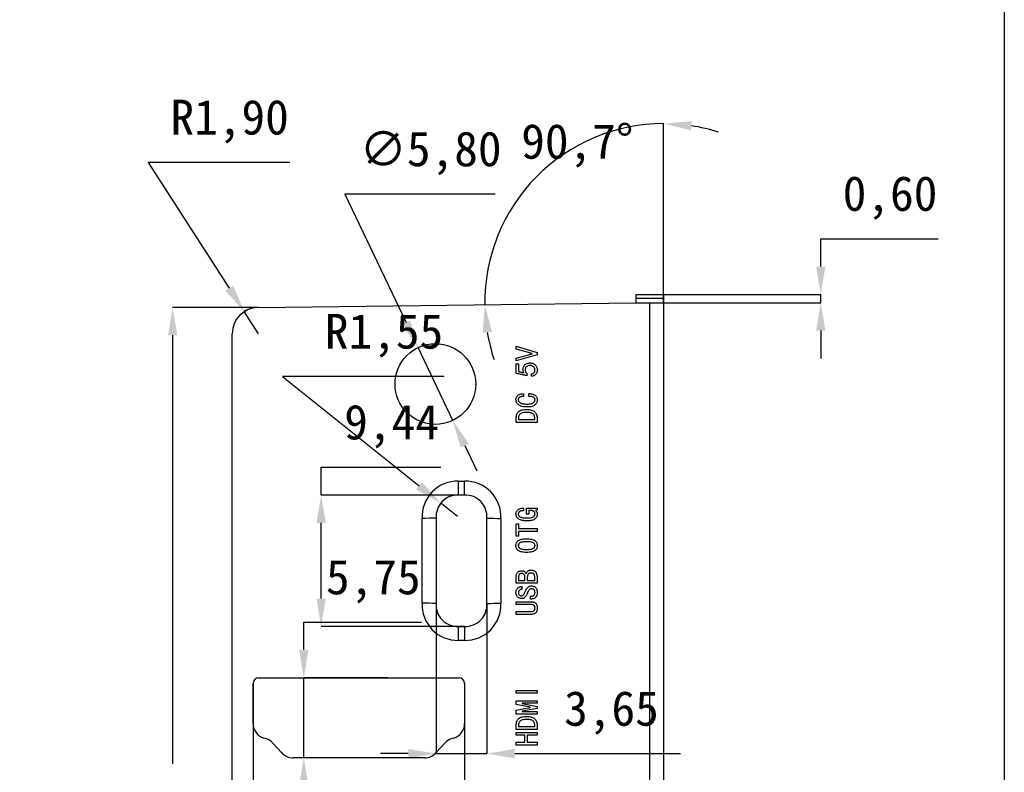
# Model space of a CAD drawing. Header units: millimetres. Extents: x 2 to 212, y 3 to 300.
# Tile 8 of 9: x 141 to 212, y 101 to 155. Entities that reach past the tile are written whole.
import ezdxf

# ---------------------------------------------------------------- set-up
doc = ezdxf.new("R2010")
doc.units = ezdxf.units.MM
doc.header["$PDSIZE"] = -1
doc.styles.add('标注2.5', font='simhei.ttf', dxfattribs={"height": 2.5})
doc.dimstyles.new('标注绿色', dxfattribs={"dimtxt": 2.5, "dimasz": 2, "dimexe": 0, "dimexo": 0, "dimgap": 1.524, "dimtad": 1, "dimtih": 1, "dimtoh": 1, "dimzin": 1, "dimtxsty": '标注2.5', "dimcen": 2.5, "dimclrd": 3, "dimclre": 3, "dimclrt": 3, "dimadec": 1, "dimazin": 0, "dimtfac": 1, "dimtmove": 0, "dimatfit": 3, "dimfxl": 1, "dimtzin": 1, "dimarcsym": 0})

# ---------------------------------------------------------------- blocks, each defined once
blk = doc.blocks.new('*D74')
at = {"color": 3, "lineweight": -2, "transparency": 16777216}
blk.add_line((187.54, 134.623), (187.54, 147.476), dxfattribs=at)
for start, end in [(90, 180.7), (72.14994, 81.07497), (189.62503, 198.55006)]:
    blk.add_arc((187.54, 134.623), 12.852, start, end, dxfattribs=at)
at = {"color": 3, "transparency": 16777216}
for points in [[(189.508, 146.988), (189.56, 147.652), (187.54, 147.476)], [(174.537, 132.444), (175.2, 132.504), (174.689, 134.466)]]:
    blk.add_solid(points, dxfattribs=at)
at = {"layer": 'Defpoints', "color": 0, "transparency": 16777216}
for p in [(176.358, 140.959), (185.541, 134.599), (187.54, 134.599), (158.417, 134.267), (187.54, 62.499)]:
    blk.add_point(p, dxfattribs=at)
at = {"color": 3, "transparency": 16777216, "insert": (181.337, 145.88), "char_height": 2.5, "attachment_point": 5, "style": '标注2.5'}
blk.add_mtext('90,7°', dxfattribs=at)
blk = doc.blocks.new('*D75')
at = {"color": 3, "lineweight": -2, "transparency": 16777216}
for p, q in [((160.689, 144.682), (150.5, 144.682)), ((150.5, 144.682), (156.326, 135.645)), ((158.44, 132.368), (157.41, 133.964))]:
    blk.add_line(p, q, dxfattribs=at)
blk.add_arc((158.44, 132.368), 1.9, 90, 122.81342, dxfattribs=at)
at = {"color": 3, "transparency": 16777216}
blk.add_solid([(156.607, 135.826), (156.046, 135.465), (157.41, 133.964)], dxfattribs=at)
at = {"layer": 'Defpoints', "color": 0, "transparency": 16777216}
for p in [(157.41, 133.964), (158.44, 132.368)]:
    blk.add_point(p, dxfattribs=at)
at = {"color": 3, "transparency": 16777216, "insert": (156.357, 147.617), "char_height": 2.5, "attachment_point": 5, "style": '标注2.5'}
blk.add_mtext('R1,90', dxfattribs=at)
blk = doc.blocks.new('*D76')
at = {"color": 3, "lineweight": -2, "transparency": 16777216}
for p, q in [((158.417, 134.267), (152.262, 134.267)), ((152.262, 132.267), (152.262, 101.477)), ((152.262, 64.83), (152.262, 95.62)), ((158.417, 62.83), (152.262, 62.83))]:
    blk.add_line(p, q, dxfattribs=at)
at = {"color": 3, "transparency": 16777216}
for points in [[(151.928, 132.267), (152.595, 132.267), (152.262, 134.267)], [(151.928, 64.83), (152.595, 64.83), (152.262, 62.83)]]:
    blk.add_solid(points, dxfattribs=at)
at = {"layer": 'Defpoints', "color": 0, "transparency": 16777216}
for p in [(152.262, 134.267), (158.417, 134.267), (158.417, 62.83)]:
    blk.add_point(p, dxfattribs=at)
at = {"color": 3, "transparency": 16777216, "insert": (152.262, 98.549), "char_height": 2.5, "attachment_point": 5, "style": '标注2.5'}
blk.add_mtext('71,44', dxfattribs=at)
blk = doc.blocks.new('*D86')
at = {"color": 3, "lineweight": -2, "transparency": 16777216}
for p, q in [((198.829, 137.199), (198.829, 139.199)), ((198.829, 139.199), (207.263, 139.199)), ((187.54, 135.199), (198.829, 135.199)), ((198.829, 134.604), (198.829, 135.199)), ((187.54, 134.604), (198.829, 134.604)), ((198.829, 132.604), (198.829, 130.604))]:
    blk.add_line(p, q, dxfattribs=at)
at = {"color": 3, "transparency": 16777216}
for points in [[(198.496, 137.199), (199.162, 137.199), (198.829, 135.199)], [(198.496, 132.604), (199.162, 132.604), (198.829, 134.604)]]:
    blk.add_solid(points, dxfattribs=at)
at = {"layer": 'Defpoints', "color": 0, "transparency": 16777216}
for p in [(187.54, 135.199), (198.829, 135.199), (187.54, 134.604)]:
    blk.add_point(p, dxfattribs=at)
at = {"color": 3, "transparency": 16777216, "insert": (203.808, 142.134), "char_height": 2.5, "attachment_point": 5, "style": '标注2.5'}
blk.add_mtext('0,60', dxfattribs=at)
blk = doc.blocks.new('*D87')
at = {"color": 3, "lineweight": -2, "transparency": 16777216}
for p, q in [((158.04, 107.248), (158.04, 93.932)), ((173.24, 107.248), (173.24, 93.932)), ((171.24, 93.932), (160.04, 93.932))]:
    blk.add_line(p, q, dxfattribs=at)
at = {"color": 3, "transparency": 16777216}
for points in [[(160.04, 94.265), (160.04, 93.598), (158.04, 93.932)], [(171.24, 94.265), (171.24, 93.598), (173.24, 93.932)]]:
    blk.add_solid(points, dxfattribs=at)
at = {"layer": 'Defpoints', "color": 0, "transparency": 16777216}
for p in [(158.04, 107.248), (173.24, 107.248), (158.04, 93.932)]:
    blk.add_point(p, dxfattribs=at)
at = {"color": 3, "transparency": 16777216, "insert": (165.64, 96.867), "char_height": 2.5, "attachment_point": 5, "style": '标注2.5'}
blk.add_mtext('15,20', dxfattribs=at)
blk = doc.blocks.new('*D88')
at = {"color": 3, "lineweight": -2, "transparency": 16777216}
for p, q in [((161.686, 109.648), (161.686, 111.648)), ((161.686, 111.648), (170.148, 111.648)), ((167.723, 107.648), (161.686, 107.648)), ((161.686, 101.898), (161.686, 107.648)), ((167.723, 101.898), (161.686, 101.898)), ((161.686, 99.898), (161.686, 97.898))]:
    blk.add_line(p, q, dxfattribs=at)
at = {"color": 3, "transparency": 16777216}
for points in [[(161.353, 109.648), (162.02, 109.648), (161.686, 107.648)], [(161.353, 99.898), (162.02, 99.898), (161.686, 101.898)]]:
    blk.add_solid(points, dxfattribs=at)
at = {"layer": 'Defpoints', "color": 0, "transparency": 16777216}
for p in [(161.686, 107.648), (167.723, 107.648), (167.723, 101.898)]:
    blk.add_point(p, dxfattribs=at)
at = {"color": 3, "transparency": 16777216, "insert": (166.679, 114.576), "char_height": 2.5, "attachment_point": 5, "style": '标注2.5'}
blk.add_mtext('5,75', dxfattribs=at)
blk = doc.blocks.new('*D89')
at = {"color": 3, "lineweight": -2, "transparency": 16777216}
for p, q in [((175.435, 142.405), (164.627, 142.405)), ((164.627, 142.405), (169.029, 133.181)), ((172.389, 126.142), (169.891, 131.376)), ((173.251, 124.337), (174.112, 122.532))]:
    blk.add_line(p, q, dxfattribs=at)
at = {"color": 3, "transparency": 16777216}
for points in [[(169.33, 133.325), (168.728, 133.038), (169.891, 131.376)], [(173.551, 124.481), (172.95, 124.193), (172.389, 126.142)]]:
    blk.add_solid(points, dxfattribs=at)
at = {"layer": 'Defpoints', "color": 0, "transparency": 16777216}
for p in [(169.891, 131.376), (172.389, 126.142)]:
    blk.add_point(p, dxfattribs=at)
at = {"color": 3, "transparency": 16777216, "insert": (170.793, 145.34), "char_height": 2.5, "attachment_point": 5, "style": '标注2.5'}
blk.add_mtext('∅5,80', dxfattribs=at)
blk = doc.blocks.new('*D90')
at = {"color": 3, "lineweight": -2, "transparency": 16777216}
for p, q in [((171.766, 129.303), (160.142, 129.303)), ((160.142, 129.303), (169.964, 121.447)), ((172.737, 119.23), (171.526, 120.198))]:
    blk.add_line(p, q, dxfattribs=at)
blk.add_arc((172.737, 119.23), 1.55, 93.73301, 141.34722, dxfattribs=at)
at = {"color": 3, "transparency": 16777216}
blk.add_solid([(170.172, 121.708), (169.756, 121.187), (171.526, 120.198)], dxfattribs=at)
at = {"layer": 'Defpoints', "color": 0, "transparency": 16777216}
for p in [(171.526, 120.198), (172.737, 119.23)]:
    blk.add_point(p, dxfattribs=at)
at = {"color": 3, "transparency": 16777216, "insert": (167.448, 132.231), "char_height": 2.5, "attachment_point": 5, "style": '标注2.5'}
blk.add_mtext('R1,55', dxfattribs=at)
blk = doc.blocks.new('*D91')
at = {"color": 3, "lineweight": -2, "transparency": 16777216}
for p, q in [((171.187, 112.888), (171.187, 102.2)), ((174.84, 112.989), (174.84, 102.2)), ((169.187, 102.2), (167.187, 102.2)), ((171.187, 102.2), (174.84, 102.2)), ((176.84, 102.2), (188.742, 102.2))]:
    blk.add_line(p, q, dxfattribs=at)
at = {"color": 3, "transparency": 16777216}
for points in [[(169.187, 102.533), (169.187, 101.867), (171.187, 102.2)], [(176.84, 102.533), (176.84, 101.867), (174.84, 102.2)]]:
    blk.add_solid(points, dxfattribs=at)
at = {"layer": 'Defpoints', "color": 0, "transparency": 16777216}
for p in [(171.187, 112.888), (174.84, 112.989), (174.84, 102.2)]:
    blk.add_point(p, dxfattribs=at)
at = {"color": 3, "transparency": 16777216, "insert": (183.791, 105.129), "char_height": 2.5, "attachment_point": 5, "style": '标注2.5'}
blk.add_mtext('3,65', dxfattribs=at)
blk = doc.blocks.new('*D92')
at = {"color": 3, "lineweight": -2, "transparency": 16777216}
for p, q in [((162.929, 120.779), (162.929, 122.779)), ((162.929, 122.779), (171.532, 122.779)), ((173.24, 120.779), (162.929, 120.779)), ((162.929, 113.339), (162.929, 118.779)), ((173.24, 111.339), (162.929, 111.339))]:
    blk.add_line(p, q, dxfattribs=at)
at = {"color": 3, "transparency": 16777216}
for points in [[(162.596, 118.779), (163.262, 118.779), (162.929, 120.779)], [(162.596, 113.339), (163.262, 113.339), (162.929, 111.339)]]:
    blk.add_solid(points, dxfattribs=at)
at = {"layer": 'Defpoints', "color": 0, "transparency": 16777216}
for p in [(162.929, 120.779), (173.24, 120.779), (173.24, 111.339)]:
    blk.add_point(p, dxfattribs=at)
at = {"color": 3, "transparency": 16777216, "insert": (167.992, 125.707), "char_height": 2.5, "attachment_point": 5, "style": '标注2.5'}
blk.add_mtext('9,44', dxfattribs=at)

msp = doc.modelspace()

# ---------------------------------------------------------------- linework, layer by layer
at = {"color": 7, "linetype": 'Continuous', "lineweight": -3}
for p, q in [((185.5399183, 135.1988204), (187.5399183, 135.1988204)), ((158.416706, 134.2674239), (185.5405291, 134.5988204)), ((185.5399183, 134.9409177), (187.5399183, 134.9409177)), ((185.5405291, 134.5988204), (186.5399183, 134.5988204)), ((186.5399183, 62.4988476), (186.5399183, 134.5988204)), ((186.5399183, 134.5988204), (187.5399183, 134.5988204)), ((187.5399183, 134.5988204), (187.5399183, 62.4988476)), ((156.5399183, 64.7301024), (156.5399183, 132.3675657)), ((172.8049836, 121.7789646), (173.2248529, 121.7789646)), ((173.2399183, 120.7789646), (172.7899183, 120.7789646)), ((170.1899183, 113.0175144), (170.1899183, 119.1004149)), ((171.1899183, 119.1289646), (171.1899183, 112.9889646)), ((174.8399183, 112.9889646), (174.8399183, 119.1289646)), ((175.8399183, 119.1004149), (175.8399183, 113.0175144)), ((172.7899183, 111.3389646), (173.2399183, 111.3389646)), ((173.2248529, 110.3389646), (172.8049836, 110.3389646)), ((158.4399183, 107.6478406), (172.8399183, 107.6478406)), ((158.0399183, 104.3642843), (158.0399183, 107.2478406)), ((173.2399183, 107.2478406), (173.2399183, 104.3642843)), ((159.0009346, 103.2546294), (158.8086738, 103.3153434)), ((172.4711628, 103.3153434), (172.2789019, 103.2546294)), ((160.0989996, 102.2545436), (159.4369574, 102.9767714)), ((171.8428791, 102.9767714), (171.180837, 102.2545436)), ((170.3699674, 101.8978406), (160.9098691, 101.8978406))]:
    msp.add_line(p, q, dxfattribs=at)
msp.add_lwpolyline([(2.0169674, 299.5356146), (212.0169674, 299.5356146), (212.0169674, 2.5356146), (2.0169674, 2.5356146)], close=True)
at = {"color": 7, "linetype": 'Continuous', "lineweight": -3, "flags": 128}
for points in [[(176.9460586, 131.4704572), (178.4636025, 131.0318607), (178.4636025, 131.0318607), (178.4636025, 130.8564221), (178.4636025, 130.8564221), (176.9460586, 130.4178256), (176.9460586, 130.4178256), (176.9460586, 130.6283519), (176.9460586, 130.6283519), (178.0951814, 130.9353694), (178.0951814, 130.9353694), (178.0951814, 130.9529133), (178.0951814, 130.9529133), (176.9460586, 131.2599308), (176.9460586, 131.2599308), (176.9460586, 131.4704572)], [(178.025006, 129.4704572), (178.0808864, 129.4870264), (178.1302691, 129.5065195), (178.1731541, 129.5289367), (178.2092165, 129.5539529), (178.2387812, 129.5815683), (178.2618481, 129.6117827), (178.2784173, 129.6449211), (178.2881639, 129.6809835), (178.2933621, 129.7173707), (178.2959611, 129.7521336), (178.296286, 129.7849471), (178.2936869, 129.8158113), (178.2884888, 129.845051), (178.2806915, 129.8726664), (178.27062, 129.8983324), (178.2576246, 129.9220491), (178.2267604, 129.9649341), (178.1916726, 130.0009965), (178.1523614, 130.0305611), (178.1085018, 130.053628), (178.0610684, 130.070847), (178.010711, 130.082218), (177.9577545, 130.0883909), (177.902199, 130.0887158), (177.8472932, 130.0831927), (177.7969358, 130.0711719), (177.7508019, 130.0526534), (177.7092165, 130.0273123), (177.6731541, 129.9970978), (177.6432646, 129.9626599), (177.6205225, 129.9246482), (177.6039533, 129.8827379), (177.5942068, 129.8375787), (177.590633, 129.7894955), (177.5942068, 129.7388132), (177.6039533, 129.685207), (177.6117506, 129.6585663), (177.6214972, 129.6329003), (177.633518, 129.6085338), (177.647813, 129.5854669), (177.6643822, 129.5636995), (177.6829007, 129.5432317), (177.7036934, 129.5237385), (177.7267604, 129.5055449), (177.7267604, 129.5055449), (177.7092165, 129.3564221), (177.7092165, 129.3564221), (177.7001197, 129.3590212), (177.6858247, 129.3629198), (177.6666564, 129.3674682), (177.6422899, 129.3733162), (177.6130502, 129.3801388), (177.5786122, 129.387936), (177.5389761, 129.3970329), (177.4941418, 129.4067794), (177.4447591, 129.4178256), (177.3898533, 129.4298464), (177.3300742, 129.4428418), (177.2650969, 129.4568119), (177.1952464, 129.4717567), (177.1201977, 129.488001), (177.0399507, 129.5048951), (176.9548305, 129.5230887), (176.9548305, 129.5230887), (176.9548305, 130.2160712), (176.9548305, 130.2160712), (177.1127253, 130.2160712), (177.1127253, 130.2160712), (177.1127253, 129.6546677), (177.1127253, 129.6546677), (177.170555, 129.6436215), (177.2251359, 129.6329003), (177.2767929, 129.6218542), (177.3255258, 129.610808), (177.3710099, 129.5997619), (177.41357, 129.5890407), (177.4532061, 129.5779945), (177.4899183, 129.5669484), (177.4899183, 129.5669484), (177.4632776, 129.6316008), (177.4450839, 129.6943038), (177.4350125, 129.7544078), (177.4330632, 129.8125624), (177.4379365, 129.8690926), (177.4483328, 129.9243233), (177.4642522, 129.9785793), (177.4856947, 130.0318607), (177.5120105, 130.0809185), (177.5425498, 130.1228288), (177.5776376, 130.1575917), (177.6172737, 130.185207), (177.6588591, 130.2076241), (177.7004446, 130.2271173), (177.7423549, 130.2427119), (177.7839403, 130.2553824), (177.8265005, 130.2648041), (177.8703601, 130.270977), (177.9161691, 130.2735761), (177.9636025, 130.2729263), (178.0120105, 130.2690277), (178.0610684, 130.2609055), (178.110776, 130.2492096), (178.1611333, 130.2336151), (178.2092165, 130.213797), (178.2530762, 130.1897554), (178.2927123, 130.1611654), (178.3278, 130.1283519), (178.3589891, 130.0913149), (178.3869293, 130.0503792), (178.4116207, 130.0058698), (178.4330632, 129.9571368), (178.4496324, 129.9048301), (178.4603536, 129.8486248), (178.464902, 129.7888457), (178.4636025, 129.7248431), (178.4600287, 129.6920296), (178.4541808, 129.6598659), (178.4460586, 129.628027), (178.4350125, 129.596513), (178.4216921, 129.565324), (178.4060976, 129.5347846), (178.387904, 129.5045702), (178.3671112, 129.4746807), (178.3433945, 129.4464156), (178.3154543, 129.4200998), (178.2839403, 129.3963831), (178.2485277, 129.3749406), (178.2095414, 129.3557723), (178.1663315, 129.3392031), (178.1195479, 129.3245832), (178.0688656, 129.3125624), (178.0688656, 129.3125624), (178.025006, 129.4704572)], [(177.8495674, 128.0757203), (177.9298143, 128.0714968), (178.0042133, 128.0636995), (178.0724394, 128.0520036), (178.1344927, 128.0364091), (178.190698, 128.0169159), (178.2410554, 127.9935241), (178.2852399, 127.9662336), (178.3232516, 127.9353694), (178.3560651, 127.9015813), (178.3846551, 127.8661687), (178.4086967, 127.8291316), (178.4285147, 127.790795), (178.4437844, 127.7501843), (178.4548305, 127.7082739), (178.4613283, 127.6647392), (178.4636025, 127.61958), (178.4636025, 127.61958), (178.4610034, 127.567923), (178.4528812, 127.5182154), (178.4395609, 127.4704572), (178.4207175, 127.4243233), (178.3970008, 127.3804637), (178.3674361, 127.3382284), (178.3326733, 127.2982674), (178.2927123, 127.2599308), (178.2465784, 127.2248431), (178.1942717, 127.1946287), (178.1354673, 127.1689627), (178.0698403, 127.14817), (177.9983653, 127.1319256), (177.9200677, 127.1202297), (177.8352724, 127.1130822), (177.7443042, 127.110808), (177.7443042, 127.110808), (177.6445641, 127.1130822), (177.5513218, 127.1199048), (177.4645771, 127.1312759), (177.3846551, 127.1468704), (177.3112308, 127.1673382), (177.2443042, 127.1920296), (177.1838754, 127.2215943), (177.1302691, 127.2553824), (177.0828357, 127.2930692), (177.0419001, 127.3330303), (177.0074621, 127.3759152), (176.9788721, 127.4210744), (176.9567799, 127.4691576), (176.9411853, 127.519515), (176.9317636, 127.5727963), (176.9285147, 127.6283519), (176.9285147, 127.6283519), (176.930789, 127.6754604), (176.9376116, 127.7206196), (176.9489826, 127.7638295), (176.9645771, 127.8047651), (176.985045, 127.8437515), (177.0100612, 127.8807885), (177.039301, 127.9155514), (177.073414, 127.9483649), (177.1114257, 127.9779295), (177.1530112, 128.0035956), (177.1984953, 128.0247132), (177.2475531, 128.0416073), (177.3005096, 128.0542778), (177.3570398, 128.0627249), (177.4171437, 128.0669484), (177.4811463, 128.0669484), (177.4811463, 128.0669484), (177.4811463, 127.8739659), (177.4811463, 127.8739659), (177.4343627, 127.8729913), (177.3908279, 127.8700673), (177.3498923, 127.865194), (177.3122055, 127.8586963), (177.2777675, 127.8499243), (177.2459287, 127.839528), (177.2173387, 127.8268574), (177.1916726, 127.8125624), (177.1689306, 127.7963181), (177.1494374, 127.7781245), (177.1328682, 127.7579815), (177.119223, 127.7358893), (177.1088266, 127.7118477), (177.1013543, 127.6858568), (177.0968058, 127.6582414), (177.0951814, 127.6283519), (177.0951814, 127.6283519), (177.0974556, 127.5942388), (177.1042782, 127.5617502), (177.1156493, 127.5312109), (177.1312438, 127.502296), (177.1517116, 127.4750056), (177.1767279, 127.4496644), (177.2059676, 127.4262726), (177.2400807, 127.4045052), (177.2793919, 127.3850121), (177.3245511, 127.368118), (177.3762081, 127.353823), (177.4340378, 127.3421271), (177.4980404, 127.3330303), (177.567891, 127.3265325), (177.6442392, 127.3226339), (177.7267604, 127.3213343), (177.7267604, 127.3213343), (177.8027838, 127.3226339), (177.8729592, 127.3265325), (177.9369618, 127.3330303), (177.9954413, 127.3421271), (178.047748, 127.353823), (178.0945316, 127.368118), (178.1351424, 127.3850121), (178.1699053, 127.4045052), (178.1997948, 127.4262726), (178.2254608, 127.4493395), (178.2472282, 127.4740309), (178.2650969, 127.5000218), (178.2790671, 127.5276371), (178.2891385, 127.5568769), (178.2949865, 127.5874162), (178.2969358, 127.61958), (178.2969358, 127.61958), (178.2956363, 127.6432967), (178.2910878, 127.6666885), (178.2839403, 127.6894305), (178.2738689, 127.7118477), (178.2608734, 127.7332902), (178.2452789, 127.7544078), (178.2264355, 127.7748756), (178.204993, 127.7950186), (178.179327, 127.8135371), (178.1481379, 127.8294565), (178.1117506, 127.8431017), (178.0698403, 127.8541479), (178.0230567, 127.8629198), (177.9704251, 127.8690926), (177.9125953, 127.8726664), (177.8495674, 127.8739659), (177.8495674, 127.8739659), (177.8495674, 128.0757203)], [(177.7004446, 126.9353694), (177.7975856, 126.9327703), (177.8875791, 126.9246482), (177.9704251, 126.9113279), (178.0457987, 126.8924844), (178.1140248, 126.8684429), (178.1751034, 126.8392031), (178.2287097, 126.8044403), (178.2751684, 126.7641544), (178.3151294, 126.7196449), (178.3498923, 126.6712369), (178.3794569, 126.6192551), (178.4031736, 126.5636995), (178.422017, 126.5042453), (178.4353374, 126.4412174), (178.4434595, 126.3742908), (178.4460586, 126.3037905), (178.4460586, 126.3037905), (178.4460586, 126.0055449), (178.4460586, 126.0055449), (176.9460586, 126.0055449), (176.9460586, 126.0055449), (176.9460586, 126.3037905), (176.9460586, 126.3037905), (176.9486577, 126.382413), (176.9571047, 126.4555124), (176.97075, 126.5230887), (176.9899183, 126.5854669), (177.0146096, 126.6426469), (177.044824, 126.6943038), (177.0802366, 126.7407625), (177.1214972, 126.7816982), (177.1689306, 126.8177606), (177.2235115, 126.8489497), (177.2852399, 126.8752655), (177.3537909, 126.8970329), (177.4298143, 126.9136021), (177.5129852, 126.9256228), (177.6029787, 126.9330952), (177.7004446, 126.9353694)], [(177.7004446, 126.7248431), (177.6224719, 126.7232187), (177.5503471, 126.7183454), (177.4840703, 126.7098984), (177.4239663, 126.6985273), (177.3700352, 126.6835826), (177.3222769, 126.6657138), (177.2803666, 126.6442713), (177.2443042, 126.61958), (177.21344, 126.5916397), (177.1867993, 126.5604507), (177.1640573, 126.5256878), (177.1455388, 126.488001), (177.1312438, 126.4467405), (177.1208474, 126.4025559), (177.1146746, 126.3547976), (177.1127253, 126.3037905), (177.1127253, 126.3037905), (177.1127253, 126.2072993), (177.1127253, 126.2072993), (178.2793919, 126.2072993), (178.2793919, 126.2072993), (178.2793919, 126.3037905), (178.2793919, 126.3037905), (178.2774426, 126.3547976), (178.2715947, 126.4025559), (178.2615232, 126.4467405), (178.2475531, 126.488001), (178.2296843, 126.5256878), (178.207917, 126.5604507), (178.1822509, 126.5916397), (178.1523614, 126.61958), (178.1175986, 126.6442713), (178.076338, 126.6657138), (178.0292295, 126.6835826), (177.9756233, 126.6985273), (177.9161691, 126.7098984), (177.850542, 126.7183454), (177.7784173, 126.7232187), (177.7004446, 126.7248431)], [(178.4636025, 119.8458068), (178.4636025, 119.6966839), (178.4636025, 119.6966839), (178.3407955, 119.6703682), (178.3407955, 119.6703682), (178.3661366, 119.6502252), (178.3888786, 119.6255338), (178.4099962, 119.5953194), (178.4285147, 119.5605566), (178.4437844, 119.5225449), (178.4548305, 119.4829088), (178.4613283, 119.4413233), (178.4636025, 119.3984383), (178.4636025, 119.3984383), (178.4610034, 119.3529543), (178.4528812, 119.3087697), (178.4395609, 119.2658847), (178.4207175, 119.2239744), (178.3970008, 119.1836885), (178.3674361, 119.1443773), (178.3326733, 119.1060407), (178.2927123, 119.0693285), (178.2465784, 119.0355403), (178.1942717, 119.0059757), (178.1354673, 118.9812843), (178.0698403, 118.9608165), (177.9983653, 118.945222), (177.9200677, 118.9338509), (177.8352724, 118.9270283), (177.7443042, 118.9247541), (177.7443042, 118.9247541), (177.6445641, 118.9267034), (177.5513218, 118.9328763), (177.4645771, 118.9432726), (177.3846551, 118.9575676), (177.3112308, 118.9760862), (177.2443042, 118.9988282), (177.1838754, 119.0254689), (177.1302691, 119.0563331), (177.0828357, 119.090771), (177.0419001, 119.1281329), (177.0074621, 119.1687437), (176.9788721, 119.2119536), (176.9567799, 119.2584123), (176.9411853, 119.3081199), (176.9317636, 119.3604266), (176.9285147, 119.4159822), (176.9285147, 119.4159822), (176.930789, 119.46504), (176.9379365, 119.5114988), (176.9496324, 119.5550335), (176.9658767, 119.5959692), (176.9866694, 119.6339809), (177.0123354, 119.6693935), (177.0425498, 119.7018821), (177.0776376, 119.7317717), (177.116299, 119.7584123), (177.1575596, 119.7818042), (177.2017441, 119.8012973), (177.2485277, 119.8172168), (177.2982353, 119.8298873), (177.350542, 119.8386593), (177.4057727, 119.8441823), (177.4636025, 119.8458068), (177.4636025, 119.8458068), (177.4636025, 119.6528243), (177.4636025, 119.6528243), (177.419093, 119.6518496), (177.3771827, 119.6489257), (177.3385212, 119.6440524), (177.3024589, 119.6375546), (177.2693205, 119.6287827), (177.239106, 119.6183863), (177.2118156, 119.6057158), (177.1874491, 119.5914208), (177.1656817, 119.5751765), (177.1471632, 119.5573077), (177.1312438, 119.5378145), (177.1182483, 119.5170218), (177.1081769, 119.4939549), (177.1010294, 119.4695884), (177.096481, 119.4435975), (177.0951814, 119.4159822), (177.0951814, 119.4159822), (177.0974556, 119.3818691), (177.1042782, 119.3503552), (177.1156493, 119.3204656), (177.1312438, 119.2931752), (177.1517116, 119.267834), (177.1767279, 119.245092), (177.2059676, 119.2239744), (177.2400807, 119.2054559), (177.2793919, 119.1888867), (177.3245511, 119.1749166), (177.3762081, 119.1625709), (177.4340378, 119.1528243), (177.4980404, 119.145027), (177.567891, 119.1398288), (177.6442392, 119.1362551), (177.7267604, 119.1352804), (177.7267604, 119.1352804), (177.8047331, 119.13658), (177.8765329, 119.1408035), (177.9418351, 119.1476261), (178.0009644, 119.1573727), (178.053596, 119.1693935), (178.1000547, 119.1846632), (178.1403406, 119.2025319), (178.1741288, 119.2229997), (178.2030437, 119.2454169), (178.227735, 119.2684838), (178.2488526, 119.2925254), (178.2660716, 119.3172168), (178.2797168, 119.3428828), (178.2891385, 119.3695235), (178.2949865, 119.3968139), (178.2969358, 119.4247541), (178.2969358, 119.4247541), (178.2956363, 119.4523695), (178.2917376, 119.4786852), (178.2852399, 119.5033766), (178.2761431, 119.5267684), (178.2644472, 119.5485358), (178.2501522, 119.5686787), (178.2332581, 119.5871973), (178.2137649, 119.6044162), (178.1913478, 119.6200108), (178.1663315, 119.6333311), (178.1380664, 119.6447021), (178.1072022, 119.653799), (178.073414, 119.6609465), (178.0367019, 119.6661446), (177.9973906, 119.6693935), (177.9548305, 119.6703682), (177.9548305, 119.6703682), (177.8583393, 119.6703682), (177.8583393, 119.6703682), (177.8583393, 119.3984383), (177.8583393, 119.3984383), (177.6916726, 119.3984383), (177.6916726, 119.3984383), (177.6916726, 119.8458068), (177.6916726, 119.8458068), (178.4636025, 119.8458068)], [(177.1127253, 118.7229997), (177.1127253, 118.3721225), (177.1127253, 118.3721225), (178.4460586, 118.3721225), (178.4460586, 118.3721225), (178.4460586, 118.1703682), (178.4460586, 118.1703682), (177.1127253, 118.1703682), (177.1127253, 118.1703682), (177.1127253, 117.819491), (177.1127253, 117.819491), (176.9460586, 117.819491), (176.9460586, 117.819491), (176.9460586, 118.7229997), (176.9460586, 118.7229997), (177.1127253, 118.7229997)], [(177.6916726, 117.6352804), (177.7910878, 117.6333311), (177.8833556, 117.6274832), (177.9681509, 117.6174117), (178.0457987, 117.6034416), (178.116299, 117.5855728), (178.179327, 117.5638055), (178.2352074, 117.5378145), (178.2839403, 117.507925), (178.3261756, 117.4744617), (178.3625628, 117.4380745), (178.393427, 117.3984383), (178.4187682, 117.3555533), (178.4382613, 117.3097444), (178.4522314, 117.2606865), (178.4606785, 117.2083799), (178.4636025, 117.1528243), (178.4636025, 117.1528243), (178.4606785, 117.0972687), (178.4522314, 117.044962), (178.4382613, 116.9952544), (178.4187682, 116.9487957), (178.393427, 116.9055858), (178.3625628, 116.864975), (178.3261756, 116.8276131), (178.2839403, 116.7931752), (178.2352074, 116.762311), (178.179327, 116.7356703), (178.116299, 116.7129283), (178.0457987, 116.6944097), (177.9681509, 116.6801147), (177.8833556, 116.6697184), (177.7910878, 116.6635455), (177.6916726, 116.6615962), (177.6916726, 116.6615962), (177.5922574, 116.6635455), (177.5003146, 116.6697184), (177.4158442, 116.6801147), (177.3385212, 116.6944097), (177.2689956, 116.7129283), (177.2066174, 116.7356703), (177.1513867, 116.762311), (177.1039533, 116.7931752), (177.0626928, 116.8276131), (177.0272802, 116.864975), (176.9970658, 116.9055858), (176.9723744, 116.9487957), (176.9532061, 116.9952544), (176.9395609, 117.044962), (176.9311138, 117.0972687), (176.9285147, 117.1528243), (176.9285147, 117.1528243), (176.9311138, 117.2083799), (176.9395609, 117.2606865), (176.9532061, 117.3097444), (176.9723744, 117.3555533), (176.9970658, 117.3984383), (177.0272802, 117.4380745), (177.0626928, 117.4744617), (177.1039533, 117.507925), (177.1513867, 117.5378145), (177.2066174, 117.5638055), (177.2689956, 117.5855728), (177.3385212, 117.6034416), (177.4158442, 117.6174117), (177.5003146, 117.6274832), (177.5922574, 117.6333311), (177.6916726, 117.6352804)], [(177.6916726, 117.4247541), (177.6036285, 117.4234546), (177.5233815, 117.4198808), (177.4512568, 117.413708), (177.3869293, 117.4049361), (177.3303991, 117.3938899), (177.281991, 117.3802447), (177.2417051, 117.3643253), (177.2092165, 117.3458068), (177.1825758, 117.3256638), (177.159184, 117.3042213), (177.1396908, 117.2818042), (177.1237714, 117.2580875), (177.1111008, 117.2333961), (177.1023289, 117.2077301), (177.0968058, 117.1807645), (177.0951814, 117.1528243), (177.0951814, 117.1528243), (177.0968058, 117.1248841), (177.1023289, 117.0975936), (177.1111008, 117.0716027), (177.1237714, 117.0465865), (177.1396908, 117.02222), (177.159184, 116.9988282), (177.1825758, 116.9767359), (177.2092165, 116.9552934), (177.2417051, 116.9358003), (177.281991, 116.9189062), (177.3303991, 116.9046112), (177.3869293, 116.8929153), (177.4512568, 116.8838184), (177.5233815, 116.8773207), (177.6036285, 116.8734221), (177.6916726, 116.8721225), (177.6916726, 116.8721225), (177.7797168, 116.8734221), (177.8602886, 116.8773207), (177.9327383, 116.8838184), (177.9977155, 116.8929153), (178.0545706, 116.9046112), (178.1036285, 116.9189062), (178.1452139, 116.9358003), (178.1786772, 116.9552934), (178.2062925, 116.9767359), (178.2303341, 116.9988282), (178.2508019, 117.02222), (178.2673711, 117.0465865), (178.2803666, 117.0716027), (178.2894634, 117.0975936), (178.2949865, 117.1248841), (178.2969358, 117.1528243), (178.2969358, 117.1528243), (178.2949865, 117.1807645), (178.2894634, 117.2077301), (178.2803666, 117.2333961), (178.2673711, 117.2580875), (178.2508019, 117.2818042), (178.2303341, 117.3042213), (178.2062925, 117.3256638), (178.1786772, 117.3458068), (178.1452139, 117.3643253), (178.1036285, 117.3802447), (178.0545706, 117.3938899), (177.9977155, 117.4049361), (177.9327383, 117.413708), (177.8602886, 117.4198808), (177.7797168, 117.4234546), (177.6916726, 117.4247541)], [(177.9986902, 115.3896664), (178.0597688, 115.3873922), (178.1159741, 115.3808945), (178.1673062, 115.3698483), (178.21344, 115.3545787), (178.2550255, 115.3347606), (178.2914127, 115.310719), (178.3229267, 115.282129), (178.3495674, 115.2493155), (178.3723094, 115.2129283), (178.3918026, 115.1742668), (178.4083718, 115.1330062), (178.422017, 115.0891466), (178.4324134, 115.0430127), (178.4398858, 114.9942798), (178.4444342, 114.9432726), (178.4460586, 114.8896664), (178.4460586, 114.8896664), (178.4460586, 114.4510699), (178.4460586, 114.4510699), (176.9460586, 114.4510699), (176.9460586, 114.4510699), (176.9460586, 114.9072103), (176.9460586, 114.9072103), (176.947683, 114.9601667), (176.9532061, 115.0098743), (176.961978, 115.0563331), (176.9746486, 115.0992181), (176.990568, 115.1385293), (177.0100612, 115.1742668), (177.033453, 115.2067554), (177.0600937, 115.2359952), (177.0893335, 115.2616612), (177.1198728, 115.2840784), (177.1517116, 115.3029218), (177.1851749, 115.3185163), (177.2196129, 115.3302122), (177.2556752, 115.3389841), (177.2933621, 115.3441823), (177.3320235, 115.3458068), (177.3320235, 115.3458068), (177.3700352, 115.3445072), (177.4057727, 115.3412583), (177.4385862, 115.3354104), (177.4691255, 115.3272882), (177.4967409, 115.316567), (177.522082, 115.3038964), (177.5444992, 115.2886268), (177.5646421, 115.2710829), (177.5987552, 115.233721), (177.6270203, 115.1957093), (177.6491125, 115.1570478), (177.6653569, 115.1177366), (177.6653569, 115.1177366), (177.6819261, 115.1690686), (177.7059676, 115.2174767), (177.7368318, 115.2632856), (177.7751684, 115.3061706), (177.7969358, 115.3256638), (177.8203276, 115.3425579), (177.8456687, 115.3571778), (177.8726343, 115.3688737), (177.9015492, 115.3779705), (177.9320885, 115.3844682), (177.9645771, 115.3883669), (177.9986902, 115.3896664)], [(177.3320235, 115.1440524), (177.3044082, 115.1430777), (177.2787422, 115.1398288), (177.2550255, 115.1346307), (177.2332581, 115.1274832), (177.21344, 115.1183863), (177.1955713, 115.1070153), (177.179327, 115.093695), (177.1653569, 115.0781004), (177.1422899, 115.0433376), (177.1257207, 115.0046761), (177.1159741, 114.9624409), (177.1127253, 114.9159822), (177.1127253, 114.9159822), (177.1127253, 114.6528243), (177.1127253, 114.6528243), (177.5776376, 114.6528243), (177.5776376, 114.6528243), (177.5776376, 114.9072103), (177.5776376, 114.9072103), (177.5740638, 114.953669), (177.5633426, 114.9972038), (177.5457987, 115.0371648), (177.5207825, 115.0738769), (177.5051879, 115.0904461), (177.4876441, 115.1047411), (177.4675011, 115.1167619), (177.4450839, 115.1265085), (177.4203926, 115.1343058), (177.3931021, 115.1398288), (177.3638624, 115.1430777), (177.3320235, 115.1440524)], [(177.9986902, 115.1791401), (177.964902, 115.1778405), (177.9337129, 115.1732921), (177.9051229, 115.1661446), (177.879132, 115.1560732), (177.8557402, 115.1430777), (177.8352724, 115.1271583), (177.8170788, 115.1086398), (177.8014842, 115.0868724), (177.776468, 115.039439), (177.7585992, 114.9894065), (177.747878, 114.93645), (177.7443042, 114.8808945), (177.7443042, 114.8808945), (177.7443042, 114.6528243), (177.7443042, 114.6528243), (178.2793919, 114.6528243), (178.2793919, 114.6528243), (178.2793919, 114.8545787), (178.2793919, 114.8545787), (178.2784173, 114.8929153), (178.2754933, 114.9289776), (178.27062, 114.9624409), (178.2641223, 114.9939549), (178.2553504, 115.0228698), (178.244954, 115.0495105), (178.2322834, 115.073552), (178.2179884, 115.0956443), (178.2010943, 115.1151375), (178.1812763, 115.1320316), (178.1582094, 115.1466515), (178.1325433, 115.1583474), (178.1036285, 115.1674442), (178.0714647, 115.1739419), (178.0367019, 115.1778405), (177.9986902, 115.1791401)], [(178.025006, 114.2493155), (178.0740638, 114.2473662), (178.1205225, 114.2415183), (178.1647071, 114.2314468), (178.2059676, 114.2174767), (178.2446291, 114.1996079), (178.2806915, 114.1778405), (178.3144797, 114.1518496), (178.3453439, 114.1219601), (178.3729592, 114.0888217), (178.3970008, 114.0527593), (178.4174686, 114.013773), (178.4340378, 113.9718626), (178.4470333, 113.9270283), (178.4561301, 113.8795949), (178.4616531, 113.8289127), (178.4636025, 113.7756313), (178.4636025, 113.7756313), (178.4616531, 113.72235), (178.4558052, 113.6719926), (178.4463835, 113.6248841), (178.4327383, 113.5803747), (178.4155193, 113.5391141), (178.3944017, 113.5011024), (178.3697103, 113.4656898), (178.3407955, 113.4335261), (178.3092815, 113.4046112), (178.2754933, 113.3799198), (178.2400807, 113.3588022), (178.2027188, 113.3415832), (178.1634075, 113.327938), (178.122147, 113.3185163), (178.0789371, 113.3126684), (178.0337779, 113.310719), (178.0337779, 113.310719), (177.9723744, 113.310719), (177.9723744, 113.310719), (177.9723744, 113.5124734), (177.9723744, 113.5124734), (178.025006, 113.5124734), (178.025006, 113.5124734), (178.0568448, 113.513773), (178.0870593, 113.5173467), (178.1149995, 113.5235196), (178.1413153, 113.5322915), (178.1653569, 113.5433376), (178.187774, 113.5569828), (178.2082418, 113.5729023), (178.2267604, 113.5914208), (178.2572997, 113.6326813), (178.2793919, 113.6768659), (178.2923874, 113.7246242), (178.2969358, 113.7756313), (178.2969358, 113.7756313), (178.2956363, 113.8094195), (178.2923874, 113.8412583), (178.2865394, 113.8704981), (178.2784173, 113.8974637), (178.2680209, 113.9218301), (178.2550255, 113.9442473), (178.2400807, 113.9640654), (178.2225368, 113.9816092), (178.1832256, 114.0105241), (178.1400157, 114.0309919), (178.0932321, 114.0433376), (178.0425498, 114.0475611), (178.0425498, 114.0475611), (178.0207825, 114.0462616), (177.9996648, 114.0426878), (177.9785472, 114.036515), (177.9580794, 114.0277431), (177.9382613, 114.0166969), (177.9184433, 114.0030517), (177.899275, 113.9871323), (177.8804316, 113.9686138), (177.8440443, 113.9247541), (177.8089566, 113.8721225), (177.7758182, 113.810719), (177.7443042, 113.7405436), (177.7443042, 113.7405436), (177.7241613, 113.6898613), (177.7036934, 113.6427528), (177.6825758, 113.5992181), (177.6608084, 113.5595819), (177.6387162, 113.5235196), (177.6159741, 113.4913558), (177.5925823, 113.4627658), (177.5688656, 113.4377496), (177.5441743, 113.4163071), (177.5185083, 113.3974637), (177.4915427, 113.3818691), (177.4636025, 113.3688737), (177.4346876, 113.3588022), (177.4044732, 113.3516547), (177.3732841, 113.3471063), (177.3407955, 113.3458068), (177.3407955, 113.3458068), (177.2959611, 113.3477561), (177.2530762, 113.353604), (177.2124654, 113.3636755), (177.1741288, 113.3776456), (177.1380664, 113.3955144), (177.1039533, 113.4172817), (177.0721145, 113.4429478), (177.0425498, 113.4728373), (177.0159092, 113.5053259), (176.9925173, 113.539439), (176.9730242, 113.5751765), (176.9571047, 113.6122135), (176.9444342, 113.650875), (176.9356622, 113.690836), (176.9301392, 113.7324214), (176.9285147, 113.7756313), (176.9285147, 113.7756313), (176.930789, 113.8305371), (176.9369618, 113.8818691), (176.947683, 113.9286528), (176.9626278, 113.9718626), (176.9817961, 114.010849), (177.0051879, 114.0462616), (177.0328032, 114.0771258), (177.0646421, 114.1044162), (177.0990801, 114.1281329), (177.1338429, 114.1486008), (177.1695804, 114.1661446), (177.2059676, 114.1801147), (177.2430047, 114.1911609), (177.2806915, 114.199283), (177.319353, 114.2038314), (177.3583393, 114.2054559), (177.3583393, 114.2054559), (177.3583393, 114.0037015), (177.3583393, 114.0037015), (177.3112308, 114.0037015), (177.2660716, 113.9949296), (177.2235115, 113.9773857), (177.1829007, 113.9510699), (177.1643822, 113.9348256), (177.1484628, 113.9169568), (177.1348175, 113.8974637), (177.1237714, 113.8766709), (177.1149995, 113.853604), (177.1088266, 113.8292376), (177.1052529, 113.8032466), (177.1039533, 113.7756313), (177.1039533, 113.7756313), (177.1075271, 113.7255988), (177.1182483, 113.6814143), (177.1361171, 113.6424279), (177.1611333, 113.6089646), (177.1919975, 113.5819991), (177.227735, 113.5628308), (177.2686707, 113.5514598), (177.3144797, 113.5475611), (177.3144797, 113.5475611), (177.3524914, 113.5504851), (177.387904, 113.5595819), (177.4207175, 113.5745267), (177.450607, 113.5956443), (177.4652269, 113.6102642), (177.4804966, 113.6294325), (177.496416, 113.6534741), (177.5129852, 113.6823889), (177.5302042, 113.7161771), (177.5483978, 113.7545137), (177.5669163, 113.7977236), (177.5864095, 113.8458068), (177.5864095, 113.8458068), (177.6065524, 113.8925904), (177.62767, 113.9367749), (177.6500872, 113.9783604), (177.6731541, 114.0170218), (177.6971957, 114.0527593), (177.722212, 114.0858977), (177.7482029, 114.116437), (177.7751684, 114.1440524), (177.8031086, 114.1687437), (177.8316986, 114.1901862), (177.8615882, 114.208055), (177.8924524, 114.2229997), (177.9239663, 114.2343708), (177.9567799, 114.2428178), (177.9902431, 114.2476911), (178.025006, 114.2493155)], [(178.0074621, 113.1177366), (178.0587942, 113.1161121), (178.1072022, 113.110914), (178.1530112, 113.102142), (178.1958962, 113.0904461), (178.236507, 113.0748516), (178.2738689, 113.0560082), (178.3086317, 113.033591), (178.3407955, 113.007925), (178.3697103, 112.9786852), (178.3944017, 112.945222), (178.4155193, 112.90786), (178.4327383, 112.8665995), (178.4463835, 112.8214403), (178.4558052, 112.7720576), (178.4616531, 112.7187762), (178.4636025, 112.6615962), (178.4636025, 112.6615962), (178.4616531, 112.6044162), (178.4558052, 112.5511349), (178.4463835, 112.5017522), (178.4327383, 112.456593), (178.4155193, 112.4150075), (178.3944017, 112.3776456), (178.3697103, 112.3445072), (178.3407955, 112.3149426), (178.3086317, 112.2892765), (178.2738689, 112.2671843), (178.236507, 112.2483409), (178.1958962, 112.2327463), (178.1530112, 112.2207255), (178.1072022, 112.2122785), (178.0587942, 112.2070803), (178.0074621, 112.2054559), (178.0074621, 112.2054559), (176.9460586, 112.2054559), (176.9460586, 112.2054559), (176.9460586, 112.4072103), (176.9460586, 112.4072103), (178.0074621, 112.4072103), (178.0074621, 112.4072103), (178.0435245, 112.4081849), (178.0769878, 112.4117587), (178.1081769, 112.4169568), (178.1367669, 112.4247541), (178.1630826, 112.4345007), (178.1867993, 112.4468464), (178.207917, 112.4608165), (178.2267604, 112.4773857), (178.2433296, 112.4955793), (178.2572997, 112.5150725), (178.2696454, 112.5361901), (178.2793919, 112.5586073), (178.2871892, 112.582324), (178.2923874, 112.6073402), (178.2959611, 112.633656), (178.2969358, 112.6615962), (178.2969358, 112.6615962), (178.2959611, 112.6895364), (178.2923874, 112.7158522), (178.2871892, 112.7408685), (178.2793919, 112.7645852), (178.2696454, 112.7870023), (178.2572997, 112.8081199), (178.2433296, 112.8276131), (178.2267604, 112.8458068), (178.207917, 112.862376), (178.1867993, 112.8766709), (178.1630826, 112.8886917), (178.1367669, 112.8984383), (178.1081769, 112.9062356), (178.0769878, 112.9117587), (178.0435245, 112.9150075), (178.0074621, 112.9159822), (178.0074621, 112.9159822), (176.9460586, 112.9159822), (176.9460586, 112.9159822), (176.9460586, 113.1177366), (176.9460586, 113.1177366), (178.0074621, 113.1177366)], [(178.4460586, 106.7403845), (178.4460586, 106.5386301), (178.4460586, 106.5386301), (176.9460586, 106.5386301), (176.9460586, 106.5386301), (176.9460586, 106.7403845), (176.9460586, 106.7403845), (178.4460586, 106.7403845)], [(178.4460586, 105.9947705), (178.4460586, 105.8193319), (178.4460586, 105.8193319), (177.3758832, 105.8193319), (177.3758832, 105.8193319), (177.3758832, 105.801788), (177.3758832, 105.801788), (178.4460586, 105.5912617), (178.4460586, 105.5912617), (178.4460586, 105.4509108), (178.4460586, 105.4509108), (177.3758832, 105.2403845), (177.3758832, 105.2403845), (177.3758832, 105.2228406), (177.3758832, 105.2228406), (178.4460586, 105.2228406), (178.4460586, 105.2228406), (178.4460586, 105.0474021), (178.4460586, 105.0474021), (176.9460586, 105.0474021), (176.9460586, 105.0474021), (176.9460586, 105.3193319), (176.9460586, 105.3193319), (177.9372867, 105.5123143), (177.9372867, 105.5123143), (177.9372867, 105.5298582), (177.9372867, 105.5298582), (176.9460586, 105.7228406), (176.9460586, 105.7228406), (176.9460586, 105.9947705), (176.9460586, 105.9947705), (178.4460586, 105.9947705)], [(177.7004446, 104.8719635), (177.7975856, 104.8693644), (177.8875791, 104.8612422), (177.9704251, 104.8479219), (178.0457987, 104.8290785), (178.1140248, 104.8050369), (178.1751034, 104.7757971), (178.2287097, 104.7410343), (178.2751684, 104.7007484), (178.3151294, 104.656239), (178.3498923, 104.6078309), (178.3794569, 104.5558491), (178.4031736, 104.5002935), (178.422017, 104.4408393), (178.4353374, 104.3778114), (178.4434595, 104.3108848), (178.4460586, 104.2403845), (178.4460586, 104.2403845), (178.4460586, 103.9421389), (178.4460586, 103.9421389), (176.9460586, 103.9421389), (176.9460586, 103.9421389), (176.9460586, 104.2403845), (176.9460586, 104.2403845), (176.9486577, 104.319007), (176.9571047, 104.3921064), (176.97075, 104.4596828), (176.9899183, 104.5220609), (177.0146096, 104.5792409), (177.044824, 104.6308978), (177.0802366, 104.6773566), (177.1214972, 104.7182922), (177.1689306, 104.7543546), (177.2235115, 104.7855437), (177.2852399, 104.8118595), (177.3537909, 104.8336269), (177.4298143, 104.8501961), (177.5129852, 104.8622169), (177.6029787, 104.8696892), (177.7004446, 104.8719635)], [(177.7004446, 104.6614371), (177.6224719, 104.6598127), (177.5503471, 104.6549394), (177.4840703, 104.6464924), (177.4239663, 104.6351213), (177.3700352, 104.6201766), (177.3222769, 104.6023078), (177.2803666, 104.5808653), (177.2443042, 104.556174), (177.21344, 104.5282338), (177.1867993, 104.4970447), (177.1640573, 104.4622818), (177.1455388, 104.424595), (177.1312438, 104.3833345), (177.1208474, 104.3391499), (177.1146746, 104.2913917), (177.1127253, 104.2403845), (177.1127253, 104.2403845), (177.1127253, 104.1438933), (177.1127253, 104.1438933), (178.2793919, 104.1438933), (178.2793919, 104.1438933), (178.2793919, 104.2403845), (178.2793919, 104.2403845), (178.2774426, 104.2913917), (178.2715947, 104.3391499), (178.2615232, 104.3833345), (178.2475531, 104.424595), (178.2296843, 104.4622818), (178.207917, 104.4970447), (178.1822509, 104.5282338), (178.1523614, 104.556174), (178.1175986, 104.5808653), (178.076338, 104.6023078), (178.0292295, 104.6201766), (177.9756233, 104.6351213), (177.9161691, 104.6464924), (177.850542, 104.6549394), (177.7784173, 104.6598127), (177.7004446, 104.6614371)], [(178.4460586, 103.7228406), (178.4460586, 103.5210863), (178.4460586, 103.5210863), (177.7443042, 103.5210863), (177.7443042, 103.5210863), (177.7443042, 103.0210863), (177.7443042, 103.0210863), (178.4460586, 103.0210863), (178.4460586, 103.0210863), (178.4460586, 102.8193319), (178.4460586, 102.8193319), (176.9460586, 102.8193319), (176.9460586, 102.8193319), (176.9460586, 103.0210863), (176.9460586, 103.0210863), (177.5776376, 103.0210863), (177.5776376, 103.0210863), (177.5776376, 103.5210863), (177.5776376, 103.5210863), (176.9460586, 103.5210863), (176.9460586, 103.5210863), (176.9460586, 103.7228406), (176.9460586, 103.7228406), (178.4460586, 103.7228406)]]:
    msp.add_lwpolyline(points, dxfattribs=at)
at = {"color": 7, "linetype": 'Continuous', "lineweight": -3}
msp.add_circle((171.1399183, 128.7590536), 2.9, dxfattribs=at)
for centre, radius, start, end in [((158.4399183, 132.3675657), 1.9, 90.7, 180), ((172.7366296, 119.2298809), 2.55, 88.463972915, 182.910215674), ((173.2932069, 119.2298809), 2.55, 357.089784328, 91.536027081), ((172.7366296, 119.2298809), 1.55, 88.0297946, 183.733013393), ((173.2932069, 119.2298809), 1.55, 356.266986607, 91.9702054), ((172.7366296, 112.8880483), 2.55, 177.089784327, 271.53602708), ((172.7366296, 112.8880483), 1.55, 176.266986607, 271.9702054), ((173.2932069, 112.8880483), 2.55, 268.463972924, 2.910215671), ((173.2932069, 112.8880483), 1.55, 268.0297946, 3.733013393), ((158.4399183, 107.2478406), 0.4, 90, 180), ((172.8399183, 107.2478406), 0.4, 0, 90), ((159.1399183, 104.3642843), 1.1, 180, 252.474431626), ((172.1399183, 104.3642843), 1.1, 287.525568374, 0), ((158.6998033, 102.3010467), 1, 42.510447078, 72.474431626), ((172.5800333, 102.3010467), 1, 107.525568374, 137.489552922), ((160.9098691, 102.9978406), 1.1, 222.510447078, 270), ((170.3699674, 102.9978406), 1.1, 270, 317.489552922)]:
    msp.add_arc(centre, radius, start, end, dxfattribs=at)
for points in [[(185.5399183, 135.1988204), (185.5399183, 135.1988204), (185.5399183, 135.1874842), (185.5399183, 135.1370911), (185.5399183, 135.0552631), (185.5399183, 134.9816566), (185.5399183, 134.9409177)], [(187.5399183, 135.1988204), (187.5399183, 135.1988204), (187.5399183, 135.1874842), (187.5399183, 135.1370911), (187.5399183, 135.0552631), (187.5399183, 134.9816566), (187.5399183, 134.9409177)], [(185.5399183, 134.9409177), (185.5399183, 134.8909506), (185.5399183, 134.8001205), (185.5399183, 134.6954716), (185.5399183, 134.625592), (185.5399183, 134.6035318), (185.5399183, 134.5988204)], [(187.5399183, 134.9409177), (187.5399183, 134.8909506), (187.5399183, 134.8001205), (187.5399183, 134.6954716), (187.5399183, 134.625592), (187.5399183, 134.6035318), (187.5399183, 134.5988204)], [(172.7899183, 120.7789646), (172.7956498, 121.1122923), (172.8005152, 121.4456274), (172.8049836, 121.7789646)], [(173.2399183, 120.7789646), (173.2341867, 121.1122923), (173.2293213, 121.4456274), (173.2248529, 121.7789646)], [(171.1899183, 119.1289646), (170.8566055, 119.1181026), (170.5232657, 119.1088825), (170.1899183, 119.1004149)], [(174.8399183, 119.1289646), (175.173231, 119.1181026), (175.5065708, 119.1088825), (175.8399183, 119.1004149)], [(171.1899183, 112.9889646), (170.8566055, 112.9998267), (170.5232657, 113.0090468), (170.1899183, 113.0175144)], [(174.8399183, 112.9889646), (175.173231, 112.9998267), (175.5065708, 113.0090468), (175.8399183, 113.0175144)], [(172.8049836, 110.3389646), (172.8005152, 110.6723019), (172.7956498, 111.005637), (172.7899183, 111.3389646)], [(173.2399183, 111.3389646), (173.2341867, 111.005637), (173.2293213, 110.6723019), (173.2248529, 110.3389646)]]:
    msp.add_open_spline(points, degree=3, dxfattribs=at)
msp.add_point((174.0399183, 128.7590536), dxfattribs=at)

# ---------------------------------------------------------------- dimensions: what is measured, and where the dimension line sits
for center, mpoint, picture, middle in [((158.4399183, 132.3675657), (157.4102987, 133.9644012), '*D75', (156.3566273, 144.6819428)), ((172.7366296, 119.2298809), (171.5261642, 120.1980098), '*D90', (167.4475321, 129.3029154))]:
    dim = msp.add_radius_dim(center=center, mpoint=mpoint, dimstyle='标注绿色')
    dim.commit()
    dim.dimension.update_dxf_attribs({"geometry": picture, "text_midpoint": middle, "dimtype": 164})
dim = msp.add_angular_dim_2l(base=(176.3575001, 140.9585475), line1=((187.5399183, 134.5988204), (187.5399183, 62.4988476)), line2=((158.416706, 134.2674239), (185.5405291, 134.5988204)), dimstyle='标注绿色')
dim.commit()
dim.dimension.update_dxf_attribs({"geometry": '*D74', "text_midpoint": (181.3368296, 145.8795438), "dimtype": 162})
dim = msp.add_diameter_dim_2p(p1=(172.3890737, 126.1418776), p2=(169.8907628, 131.3762297), dimstyle='标注绿色')
dim.commit()
dim.dimension.update_dxf_attribs({"geometry": '*D89', "text_midpoint": (170.7930504, 142.4049254), "dimtype": 163})
for base, p1, p2, angle, picture, middle in [((198.8291085, 135.1988204), (187.5399183, 134.6035318), (187.5399183, 135.1988204), 90, '*D86', (203.8081647, 142.1343373)), ((152.2616751, 134.2674239), (158.416706, 62.8302441), (158.416706, 134.2674239), 90, '*D76', (152.2616751, 98.548834)), ((162.9289176, 120.7789646), (173.2399183, 111.3389646), (173.2399183, 120.7789646), 90, '*D92', (167.9922434, 125.707459)), ((161.6862975, 107.6478406), (167.7233846, 101.8978406), (167.7233846, 107.6478406), 90, '*D88', (166.6793986, 114.576335)), ((174.8399183, 102.2000828), (171.1866296, 112.8880483), (174.8399183, 112.9889646), 180, '*D91', (183.7908845, 105.1285772)), ((158.0399183, 93.9318186), (173.2399183, 107.2478406), (158.0399183, 107.2478406), 180, '*D87', (165.6399183, 96.8673355))]:
    dim = msp.add_linear_dim(base=base, p1=p1, p2=p2, angle=angle, dimstyle='标注绿色')
    dim.commit()
    dim.dimension.update_dxf_attribs({"geometry": picture, "text_midpoint": middle})

doc.saveas('drawing.dxf')
